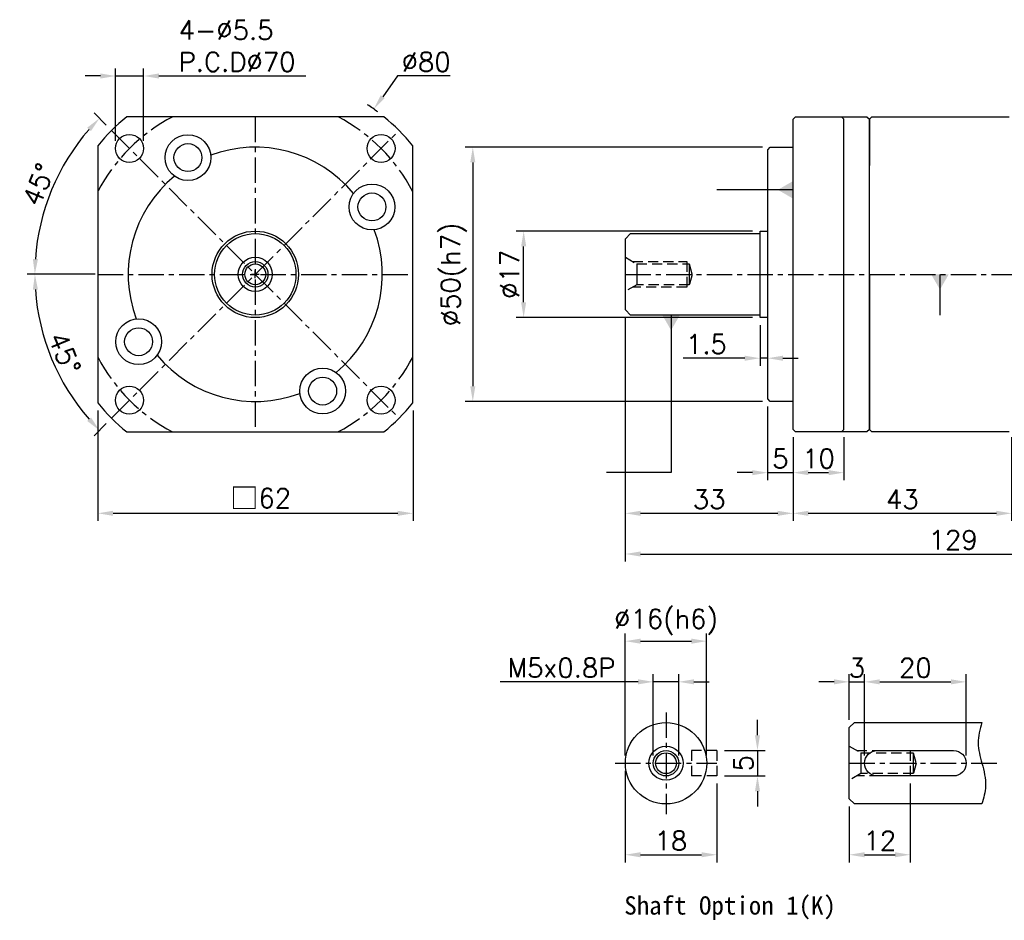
# Model space of a CAD drawing. Header units: millimetres. Extents: x -346 to 775, y -19 to 500.
# Tile 1 of 2: x -346 to -152, y 254 to 431. Entities that reach past the tile are written whole.
import ezdxf

# ---------------------------------------------------------------- set-up
doc = ezdxf.new("R2010")
doc.units = ezdxf.units.MM
doc.header["$LTSCALE"] = 4
doc.linetypes.add('CENTER', pattern=[2, 1.25, -0.25, 0.25, -0.25])
doc.linetypes.add('DASHED', pattern=[0.75, 0.5, -0.25])
for name, color, linetype in [('DIM', 6, 'Continuous'), ('MF060X-012', 7, 'Continuous'), ('MF60X1-010', 7, 'Continuous'), ('MF60X1-011', 7, 'Continuous'), ('圖框', 7, 'Continuous')]:
    doc.layers.add(name, color=color, linetype=linetype)
doc.styles.get("Standard").update_dxf_attribs({"font": 'romans.shx'})
doc.dimstyles.new('R', dxfattribs={"dimscale": 1.5, "dimtxt": 2.5, "dimasz": 2, "dimexe": 1, "dimexo": 1, "dimgap": 0.6, "dimtad": 1, "dimtoh": 1, "dimdec": 4, "dimdsep": 46, "dimtxsty": 'Standard', "dimcen": 0.5, "dimdle": 1, "dimclrt": 7, "dimadec": 4, "dimazin": 2, "dimtfac": 1, "dimtdec": 4, "dimtofl": 0, "dimtmove": 0, "dimatfit": 3, "dimfxl": 0, "dimtolj": 1, "dimarcsym": 0})
doc.dimstyles.get("Standard").update_dxf_attribs({"dimscale": 1.5, "dimtxt": 2.5, "dimasz": 2, "dimexe": 1, "dimexo": 1, "dimgap": 0.6, "dimtad": 1, "dimdec": 4, "dimdsep": 46, "dimtxsty": 'Standard', "dimcen": 0.5, "dimdle": 1, "dimclrt": 7, "dimadec": 4, "dimazin": 2, "dimtfac": 1, "dimtdec": 4, "dimtofl": 0, "dimtmove": 0, "dimatfit": 3, "dimfxl": 0, "dimtolj": 1, "dimarcsym": 0})

# ---------------------------------------------------------------- blocks, each defined once
blk = doc.blocks.new('*D28')
at = {"layer": 'Defpoints', "color": 0}
for p in [(-246.84, 389.06), (-200.34, 389.06), (-200.34, 372.06)]:
    blk.add_point(p, dxfattribs=at)
at = {"layer": '圖框', "color": 0, "lineweight": -2}
for p, q in [((-201.84, 389.06), (-248.34, 389.06)), ((-246.84, 375.06), (-246.84, 386.06)), ((-201.84, 372.06), (-248.34, 372.06))]:
    blk.add_line(p, q, dxfattribs=at)
at = {"layer": '圖框', "color": 0}
for points in [[(-247.34, 386.06), (-246.34, 386.06), (-246.84, 389.06)], [(-247.34, 375.06), (-246.34, 375.06), (-246.84, 372.06)]]:
    blk.add_solid(points, dxfattribs=at)
at = {"layer": '圖框', "color": 7, "insert": (-249.61, 380.56), "char_height": 3.75, "attachment_point": 5, "rotation": 90}
blk.add_mtext('\\A1;%%C17', dxfattribs=at)
blk = doc.blocks.new('*D29')
at = {"layer": 'Defpoints', "color": 0}
for p in [(-198.34, 405.56), (-256.84, 355.56), (-198.34, 355.56)]:
    blk.add_point(p, dxfattribs=at)
at = {"layer": '圖框', "color": 0, "lineweight": -2}
for p, q in [((-199.84, 405.56), (-258.34, 405.56)), ((-256.84, 402.56), (-256.84, 358.56)), ((-199.84, 355.56), (-258.34, 355.56))]:
    blk.add_line(p, q, dxfattribs=at)
at = {"layer": '圖框', "color": 0}
for points in [[(-257.34, 402.56), (-256.34, 402.56), (-256.84, 405.56)], [(-257.34, 358.56), (-256.34, 358.56), (-256.84, 355.56)]]:
    blk.add_solid(points, dxfattribs=at)
at = {"layer": '圖框', "color": 7, "insert": (-260.59, 380.56), "char_height": 3.75, "attachment_point": 5, "rotation": 90}
blk.add_mtext('\\A1;%%C50(h7)', dxfattribs=at)
blk = doc.blocks.new('*D30')
at = {"layer": 'Defpoints', "color": 0}
for p in [(-200.34, 372.06), (-198.84, 372.06), (-198.84, 364.06)]:
    blk.add_point(p, dxfattribs=at)
at = {"layer": '圖框', "color": 0, "lineweight": -2}
for p, q in [((-200.34, 370.56), (-200.34, 362.56)), ((-198.84, 370.56), (-198.84, 362.56)), ((-203.34, 364.06), (-215.46, 364.06)), ((-198.84, 364.06), (-200.34, 364.06)), ((-195.84, 364.06), (-192.84, 364.06))]:
    blk.add_line(p, q, dxfattribs=at)
at = {"layer": '圖框', "color": 0}
for points in [[(-203.34, 364.56), (-203.34, 363.56), (-200.34, 364.06)], [(-195.84, 364.56), (-195.84, 363.56), (-198.84, 364.06)]]:
    blk.add_solid(points, dxfattribs=at)
at = {"layer": '圖框', "color": 7, "insert": (-210.9, 366.83), "char_height": 3.75, "attachment_point": 5}
blk.add_mtext('\\A1;1.5', dxfattribs=at)
blk = doc.blocks.new('*D31')
at = {"layer": 'Defpoints', "color": 0}
for p in [(-198.84, 356.06), (-193.84, 350.06), (-193.84, 341.56)]:
    blk.add_point(p, dxfattribs=at)
at = {"layer": '圖框', "color": 0, "lineweight": -2}
for p, q in [((-198.84, 354.56), (-198.84, 340.06)), ((-193.84, 348.56), (-193.84, 340.06)), ((-201.84, 341.56), (-204.84, 341.56)), ((-198.84, 341.56), (-193.84, 341.56)), ((-190.84, 341.56), (-187.84, 341.56))]:
    blk.add_line(p, q, dxfattribs=at)
at = {"layer": '圖框', "color": 0}
for points in [[(-201.84, 342.06), (-201.84, 341.06), (-198.84, 341.56)], [(-190.84, 342.06), (-190.84, 341.06), (-193.84, 341.56)]]:
    blk.add_solid(points, dxfattribs=at)
at = {"layer": '圖框', "color": 7, "insert": (-196.34, 344.33), "char_height": 3.75, "attachment_point": 5}
blk.add_mtext('\\A1;5', dxfattribs=at)
blk = doc.blocks.new('*D32')
at = {"layer": 'Defpoints', "color": 0}
for p in [(-193.84, 350.06), (-183.84, 350.06), (-183.84, 341.56)]:
    blk.add_point(p, dxfattribs=at)
at = {"layer": '圖框', "color": 0, "lineweight": -2}
for p, q in [((-193.84, 348.56), (-193.84, 340.06)), ((-183.84, 348.56), (-183.84, 340.06)), ((-190.84, 341.56), (-186.84, 341.56))]:
    blk.add_line(p, q, dxfattribs=at)
at = {"layer": '圖框', "color": 0}
for points in [[(-190.84, 342.06), (-190.84, 341.06), (-193.84, 341.56)], [(-186.84, 342.06), (-186.84, 341.06), (-183.84, 341.56)]]:
    blk.add_solid(points, dxfattribs=at)
at = {"layer": '圖框', "color": 7, "insert": (-188.84, 344.33), "char_height": 3.75, "attachment_point": 5}
blk.add_mtext('\\A1;10', dxfattribs=at)
blk = doc.blocks.new('*D33')
at = {"layer": 'Defpoints', "color": 0}
for p in [(-226.84, 373.56), (-193.84, 350.06), (-193.84, 333.56)]:
    blk.add_point(p, dxfattribs=at)
at = {"layer": '圖框', "color": 0, "lineweight": -2}
for p, q in [((-226.84, 372.06), (-226.84, 332.06)), ((-193.84, 348.56), (-193.84, 332.06)), ((-223.84, 333.56), (-196.84, 333.56))]:
    blk.add_line(p, q, dxfattribs=at)
at = {"layer": '圖框', "color": 0}
for points in [[(-223.84, 334.06), (-223.84, 333.06), (-226.84, 333.56)], [(-196.84, 334.06), (-196.84, 333.06), (-193.84, 333.56)]]:
    blk.add_solid(points, dxfattribs=at)
at = {"layer": '圖框', "color": 7, "insert": (-210.34, 336.33), "char_height": 3.75, "attachment_point": 5}
blk.add_mtext('\\A1;33', dxfattribs=at)
blk = doc.blocks.new('*D34')
at = {"layer": 'Defpoints', "color": 0}
for p in [(-193.84, 350.06), (-150.84, 350.06), (-150.84, 333.56)]:
    blk.add_point(p, dxfattribs=at)
at = {"layer": '圖框', "color": 0, "lineweight": -2}
for p, q in [((-193.84, 348.56), (-193.84, 332.06)), ((-150.84, 348.56), (-150.84, 332.06)), ((-190.84, 333.56), (-153.84, 333.56))]:
    blk.add_line(p, q, dxfattribs=at)
at = {"layer": '圖框', "color": 0}
for points in [[(-190.84, 334.06), (-190.84, 333.06), (-193.84, 333.56)], [(-153.84, 334.06), (-153.84, 333.06), (-150.84, 333.56)]]:
    blk.add_solid(points, dxfattribs=at)
at = {"layer": '圖框', "color": 7, "insert": (-172.34, 336.33), "char_height": 3.75, "attachment_point": 5}
blk.add_mtext('\\A1;43', dxfattribs=at)
blk = doc.blocks.new('*D39')
at = {"layer": 'Defpoints', "color": 0}
for p in [(-271.31, 408.84), (-329.6, 380.56), (-269.6, 380.56), (-341.51, 369.32), (-327.88, 352.27)]:
    blk.add_point(p, dxfattribs=at)
at = {"layer": '圖框', "color": 0, "lineweight": -2}
for p, q in [((-331.1, 380.56), (-344.49, 380.56)), ((-328.94, 351.21), (-331.34, 348.81))]:
    blk.add_line(p, q, dxfattribs=at)
blk.add_arc((-299.6, 380.56), 43.4, 183.9617, 221.0383, dxfattribs=at)
at = {"layer": '圖框', "color": 0}
for points in [[(-343.39, 377.54), (-342.39, 377.58), (-342.99, 380.56)], [(-331.96, 352.41), (-332.69, 351.72), (-330.28, 349.87)]]:
    blk.add_solid(points, dxfattribs=at)
at = {"layer": '圖框', "color": 7, "insert": (-337.13, 365.01), "char_height": 3.75, "attachment_point": 5, "rotation": 292.5}
blk.add_mtext('\\A1;45°', dxfattribs=at)
blk = doc.blocks.new('*D40')
at = {"layer": 'Defpoints', "color": 0}
for p in [(-327.88, 408.84), (-337.18, 402.26), (-329.6, 380.56), (-269.6, 380.56), (-271.31, 352.27)]:
    blk.add_point(p, dxfattribs=at)
at = {"layer": '圖框', "color": 0, "lineweight": -2}
for p, q in [((-328.94, 409.9), (-331.35, 412.31)), ((-331.1, 380.56), (-344.5, 380.56))]:
    blk.add_line(p, q, dxfattribs=at)
blk.add_arc((-299.6, 380.56), 43.4, 138.9613, 176.0387, dxfattribs=at)
at = {"layer": '圖框', "color": 0}
for points in [[(-332.7, 409.39), (-331.97, 408.71), (-330.29, 411.24)], [(-342.39, 383.54), (-343.39, 383.57), (-343, 380.56)]]:
    blk.add_solid(points, dxfattribs=at)
at = {"layer": '圖框', "color": 7, "insert": (-342.26, 398.23), "char_height": 3.75, "attachment_point": 5, "rotation": 67.5}
blk.add_mtext('\\A1;45°', dxfattribs=at)
blk = doc.blocks.new('*D16')
at = {"layer": 'Defpoints', "color": 0}
for p in [(-321.6, 419.56), (-327.1, 405.31), (-321.6, 405.31)]:
    blk.add_point(p, dxfattribs=at)
at = {"layer": '圖框', "color": 0, "lineweight": -2}
for p, q in [((-327.1, 406.81), (-327.1, 421.06)), ((-321.6, 406.81), (-321.6, 421.06)), ((-330.1, 419.56), (-333.1, 419.56)), ((-327.1, 419.56), (-321.6, 419.56)), ((-318.6, 419.56), (-289.69, 419.56))]:
    blk.add_line(p, q, dxfattribs=at)
at = {"layer": '圖框', "color": 0}
for points in [[(-330.1, 420.06), (-330.1, 419.06), (-327.1, 419.56)], [(-318.6, 420.06), (-318.6, 419.06), (-321.6, 419.56)]]:
    blk.add_solid(points, dxfattribs=at)
at = {"layer": '圖框', "color": 7, "insert": (-314.7, 430.46), "char_height": 3.75, "attachment_point": 1}
blk.add_mtext('\\A1;4-%%C5.5\\PP.C.D%%C70', dxfattribs=at)
blk = doc.blocks.new('*D17')
at = {"color": 0, "lineweight": -2}
for p, q in [((-226.84, 372.06), (-226.84, 324.06)), ((-97.84, 348.56), (-97.84, 324.06)), ((-223.84, 325.56), (-100.84, 325.56))]:
    blk.add_line(p, q, dxfattribs=at)
at = {"color": 0}
for points in [[(-223.84, 326.06), (-223.84, 325.06), (-226.84, 325.56)], [(-100.84, 326.06), (-100.84, 325.06), (-97.84, 325.56)]]:
    blk.add_solid(points, dxfattribs=at)
at = {"layer": 'Defpoints', "color": 0}
for p in [(-226.84, 373.56), (-97.84, 350.06), (-97.84, 325.56)]:
    blk.add_point(p, dxfattribs=at)
at = {"color": 7, "insert": (-162.34, 328.33), "char_height": 3.75, "attachment_point": 5}
blk.add_mtext('\\A1;129', dxfattribs=at)
blk = doc.blocks.new('*D18')
at = {"layer": 'Defpoints', "color": 0}
for p in [(-210.84, 308.42), (-226.84, 284.42), (-210.84, 284.42)]:
    blk.add_point(p, dxfattribs=at)
at = {"layer": '圖框', "color": 0, "lineweight": -2}
for p, q in [((-226.84, 285.92), (-226.84, 309.92)), ((-210.84, 285.92), (-210.84, 309.92)), ((-223.84, 308.42), (-213.84, 308.42))]:
    blk.add_line(p, q, dxfattribs=at)
at = {"layer": '圖框', "color": 0}
for points in [[(-223.84, 308.92), (-223.84, 307.92), (-226.84, 308.42)], [(-213.84, 308.92), (-213.84, 307.92), (-210.84, 308.42)]]:
    blk.add_solid(points, dxfattribs=at)
at = {"layer": '圖框', "color": 7, "insert": (-218.84, 312.18), "char_height": 3.75, "attachment_point": 5}
blk.add_mtext('\\A1;%%C16(h6)', dxfattribs=at)
blk = doc.blocks.new('*D19')
at = {"layer": 'Defpoints', "color": 0}
for p in [(-216.34, 300.42), (-221.34, 284.42), (-216.34, 284.42)]:
    blk.add_point(p, dxfattribs=at)
at = {"layer": '圖框', "color": 0, "lineweight": -2}
for p, q in [((-224.34, 300.42), (-251.46, 300.42)), ((-221.34, 285.92), (-221.34, 301.92)), ((-216.34, 300.42), (-221.34, 300.42)), ((-216.34, 285.92), (-216.34, 301.92)), ((-213.34, 300.42), (-210.34, 300.42))]:
    blk.add_line(p, q, dxfattribs=at)
at = {"layer": '圖框', "color": 0}
for points in [[(-224.34, 300.92), (-224.34, 299.92), (-221.34, 300.42)], [(-213.34, 300.92), (-213.34, 299.92), (-216.34, 300.42)]]:
    blk.add_solid(points, dxfattribs=at)
at = {"layer": '圖框', "color": 7, "insert": (-239.4, 303.19), "char_height": 3.75, "attachment_point": 5}
blk.add_mtext('\\A1;M5x0.8P', dxfattribs=at)
blk = doc.blocks.new('*D20')
at = {"layer": 'Defpoints', "color": 0}
for p in [(-208.84, 286.92), (-208.84, 281.92), (-200.84, 281.92)]:
    blk.add_point(p, dxfattribs=at)
at = {"layer": '圖框', "color": 0, "lineweight": -2}
for p, q in [((-200.84, 289.92), (-200.84, 292.92)), ((-207.34, 286.92), (-199.34, 286.92)), ((-200.84, 286.92), (-200.84, 281.92)), ((-207.34, 281.92), (-199.34, 281.92)), ((-200.84, 278.92), (-200.84, 275.92))]:
    blk.add_line(p, q, dxfattribs=at)
at = {"layer": '圖框', "color": 0}
for points in [[(-201.34, 289.92), (-200.34, 289.92), (-200.84, 286.92)], [(-201.34, 278.92), (-200.34, 278.92), (-200.84, 281.92)]]:
    blk.add_solid(points, dxfattribs=at)
at = {"layer": '圖框', "color": 7, "insert": (-203.61, 284.42), "char_height": 3.75, "attachment_point": 5, "rotation": 90}
blk.add_mtext('\\A1;5', dxfattribs=at)
blk = doc.blocks.new('*D21')
at = {"layer": 'Defpoints', "color": 0}
for p in [(-226.84, 284.42), (-208.84, 281.92), (-208.84, 266.42)]:
    blk.add_point(p, dxfattribs=at)
at = {"layer": '圖框', "color": 0, "lineweight": -2}
for p, q in [((-226.84, 282.92), (-226.84, 264.92)), ((-208.84, 280.42), (-208.84, 264.92)), ((-223.84, 266.42), (-211.84, 266.42))]:
    blk.add_line(p, q, dxfattribs=at)
at = {"layer": '圖框', "color": 0}
for points in [[(-223.84, 266.92), (-223.84, 265.92), (-226.84, 266.42)], [(-211.84, 266.92), (-211.84, 265.92), (-208.84, 266.42)]]:
    blk.add_solid(points, dxfattribs=at)
at = {"layer": '圖框', "color": 7, "insert": (-217.87, 269.19), "char_height": 3.75, "attachment_point": 5}
blk.add_mtext('\\A1;18', dxfattribs=at)
blk = doc.blocks.new('*D22')
at = {"layer": 'Defpoints', "color": 0}
for p in [(-179.78, 300.42), (-182.78, 291.42), (-179.78, 284.42)]:
    blk.add_point(p, dxfattribs=at)
at = {"layer": '圖框', "color": 0, "lineweight": -2}
for p, q in [((-185.78, 300.42), (-188.78, 300.42)), ((-182.78, 292.92), (-182.78, 301.92)), ((-182.78, 300.42), (-179.78, 300.42)), ((-179.78, 285.92), (-179.78, 301.92)), ((-176.78, 300.42), (-173.78, 300.42))]:
    blk.add_line(p, q, dxfattribs=at)
at = {"layer": '圖框', "color": 0}
for points in [[(-185.78, 300.92), (-185.78, 299.92), (-182.78, 300.42)], [(-176.78, 300.92), (-176.78, 299.92), (-179.78, 300.42)]]:
    blk.add_solid(points, dxfattribs=at)
at = {"layer": '圖框', "color": 7, "insert": (-181.28, 303.19), "char_height": 3.75, "attachment_point": 5}
blk.add_mtext('\\A1;3', dxfattribs=at)
blk = doc.blocks.new('*D23')
at = {"layer": 'Defpoints', "color": 0}
for p in [(-159.78, 300.42), (-179.78, 284.42), (-159.78, 284.42)]:
    blk.add_point(p, dxfattribs=at)
at = {"layer": '圖框', "color": 0, "lineweight": -2}
for p, q in [((-179.78, 285.92), (-179.78, 301.92)), ((-176.78, 300.42), (-162.78, 300.42)), ((-159.78, 285.92), (-159.78, 301.92))]:
    blk.add_line(p, q, dxfattribs=at)
at = {"layer": '圖框', "color": 0}
for points in [[(-176.78, 300.92), (-176.78, 299.92), (-179.78, 300.42)], [(-162.78, 300.92), (-162.78, 299.92), (-159.78, 300.42)]]:
    blk.add_solid(points, dxfattribs=at)
at = {"layer": '圖框', "color": 7, "insert": (-169.78, 303.19), "char_height": 3.75, "attachment_point": 5}
blk.add_mtext('\\A1;20', dxfattribs=at)
blk = doc.blocks.new('*D24')
at = {"layer": 'Defpoints', "color": 0}
for p in [(-170.78, 281.92), (-182.78, 277.42), (-170.78, 266.42)]:
    blk.add_point(p, dxfattribs=at)
at = {"layer": '圖框', "color": 0, "lineweight": -2}
for p, q in [((-170.78, 280.42), (-170.78, 264.92)), ((-182.78, 275.92), (-182.78, 264.92)), ((-179.78, 266.42), (-173.78, 266.42))]:
    blk.add_line(p, q, dxfattribs=at)
at = {"layer": '圖框', "color": 0}
for points in [[(-179.78, 266.92), (-179.78, 265.92), (-182.78, 266.42)], [(-173.78, 266.92), (-173.78, 265.92), (-170.78, 266.42)]]:
    blk.add_solid(points, dxfattribs=at)
at = {"layer": '圖框', "color": 7, "insert": (-176.78, 269.19), "char_height": 3.75, "attachment_point": 5}
blk.add_mtext('\\A1;12', dxfattribs=at)
blk = doc.blocks.new('*D41')
at = {"color": 0, "lineweight": -2}
for p, q in [((-330.6, 353.78), (-330.6, 332.06)), ((-268.6, 353.78), (-268.6, 332.06)), ((-327.6, 333.56), (-271.6, 333.56))]:
    blk.add_line(p, q, dxfattribs=at)
at = {"color": 0}
for points in [[(-327.6, 334.06), (-327.6, 333.06), (-330.6, 333.56)], [(-271.6, 334.06), (-271.6, 333.06), (-268.6, 333.56)]]:
    blk.add_solid(points, dxfattribs=at)
at = {"layer": 'Defpoints', "color": 0}
for p in [(-330.6, 355.28), (-268.6, 355.28), (-268.6, 333.56)]:
    blk.add_point(p, dxfattribs=at)
at = {"color": 7, "insert": (-298.57, 336.49), "char_height": 3.75, "attachment_point": 5}
blk.add_mtext('\\A1;{\\fPMingLiU|b0|i0|c136|p18;\\H1.083x;\\C0;□}62', dxfattribs=at)
blk = doc.blocks.new('*D48')
at = {"layer": 'Defpoints', "color": 0}
for p in [(-276.31, 413.05), (-322.96, 348.06)]:
    blk.add_point(p, dxfattribs=at)
at = {"layer": '圖框', "color": 0, "lineweight": -2}
for p, q in [((-271.64, 419.56), (-274.56, 415.49)), ((-261.28, 419.56), (-271.64, 419.56)), ((-300.38, 380.56), (-298.88, 380.56)), ((-299.63, 379.81), (-299.63, 381.31))]:
    blk.add_line(p, q, dxfattribs=at)
blk.add_arc((-299.63, 380.56), 40, 52.9536, 56.4814, dxfattribs=at)
at = {"layer": '圖框', "color": 0}
blk.add_solid([(-274.97, 415.78), (-274.15, 415.2), (-276.31, 413.05)], dxfattribs=at)
at = {"layer": '圖框', "color": 7, "insert": (-266.01, 422.33), "char_height": 3.75, "attachment_point": 5}
blk.add_mtext('\\A1;∅80', dxfattribs=at)

msp = doc.modelspace()

# ---------------------------------------------------------------- linework, layer by layer
at = {"color": 0}
for p, q in [((-193.83739, 411.05668), (-193.33739, 411.55668)), ((-193.83739, 405.55668), (-193.83739, 411.05668)), ((-193.33739, 411.55668), (-179.33739, 411.55668)), ((-183.83739, 411.05668), (-184.33739, 411.55668)), ((-183.83739, 350.05668), (-183.83739, 411.05668)), ((-179.33739, 411.55668), (-178.83739, 411.05668)), ((-178.83739, 411.05668), (-178.83739, 401.93168)), ((-198.83739, 405.05668), (-198.33739, 405.55668)), ((-198.83739, 356.05668), (-198.83739, 405.05668)), ((-198.33739, 405.55668), (-193.83739, 405.55668)), ((-193.83739, 350.05668), (-193.83739, 405.55668)), ((-226.83739, 387.55668), (-225.83739, 388.55668)), ((-226.83739, 373.55668), (-226.83739, 387.55668)), ((-225.83739, 388.55668), (-200.33739, 388.55668)), ((-200.33739, 372.05668), (-200.33739, 389.05668)), ((-200.33739, 389.05668), (-198.83739, 389.05668)), ((-224.58572, 382.60668), (-224.58572, 378.50668)), ((-214.26239, 382.60668), (-214.26239, 378.50668)), ((-178.83739, 380.55668), (-178.83739, 350.05668)), ((-225.83739, 372.55668), (-226.83739, 373.55668)), ((-200.33739, 372.55668), (-225.83739, 372.55668)), ((-198.83739, 372.05668), (-200.33739, 372.05668)), ((-198.33739, 355.55668), (-198.83739, 356.05668)), ((-193.83739, 355.55668), (-198.33739, 355.55668)), ((-193.33739, 349.55668), (-193.83739, 350.05668)), ((-179.33739, 349.55668), (-193.33739, 349.55668)), ((-184.33739, 349.55668), (-183.83739, 350.05668)), ((-178.83739, 350.05668), (-179.33739, 349.55668))]:
    msp.add_line(p, q, dxfattribs=at)
at = {"color": 0, "linetype": 'CENTER'}
msp.add_line((-226.83739, 380.55668), (-101.33738, 380.55668), dxfattribs=at)
at = {"color": 0, "linetype": 'DASHED'}
for points in [[(-226.83739, 383.90668), (-224.58572, 382.60668), (-214.26239, 382.60668), (-213.71309, 380.55668), (-214.26239, 378.50668), (-224.58572, 378.50668), (-226.83739, 377.20668)], [(-225.36515, 383.05668), (-214.76239, 383.05668), (-214.76239, 378.05668), (-225.36515, 378.05668)]]:
    msp.add_lwpolyline(points, dxfattribs=at)
msp.add_circle((-299.63281, 380.55668), 8.5)
at = {"layer": 'MF060X-012', "color": 0, "linetype": 'CENTER'}
for p, q in [((-218.83739, 294.418), (-218.83739, 274.418)), ((-228.83739, 284.418), (-208.83739, 284.418))]:
    msp.add_line(p, q, dxfattribs=at)
at = {"layer": 'MF060X-012', "color": 0}
for p, q in [((-182.77668, 291.418), (-181.77668, 292.418)), ((-182.77668, 277.418), (-182.77668, 291.418)), ((-181.77668, 292.418), (-156.67668, 292.418)), ((-180.52502, 286.468), (-180.52502, 282.368)), ((-170.20168, 286.468), (-170.20168, 282.368)), ((-181.77668, 276.418), (-182.77668, 277.418)), ((-156.67668, 276.418), (-181.77668, 276.418))]:
    msp.add_line(p, q, dxfattribs=at)
at = {"layer": 'MF060X-012', "color": 0, "linetype": 'DASHED'}
for p, q in [((-208.83739, 286.918), (-213.83739, 286.918)), ((-213.83739, 286.918), (-213.83739, 281.918)), ((-208.83739, 286.918), (-208.83739, 281.918)), ((-181.30444, 286.918), (-170.77668, 286.918)), ((-170.77668, 286.918), (-170.77668, 281.918)), ((-208.83739, 281.918), (-213.83739, 281.918)), ((-170.77668, 281.918), (-181.30444, 281.918))]:
    msp.add_line(p, q, dxfattribs=at)
msp.add_lwpolyline([(-182.77668, 287.768), (-180.52502, 286.468), (-170.20168, 286.468), (-169.65239, 284.418), (-170.20168, 282.368), (-180.52502, 282.368), (-182.77668, 281.068)], dxfattribs=at)
at = {"layer": 'MF060X-012', "color": 0}
msp.add_lwpolyline([(-177.27668, 286.918), (-162.27668, 286.918, -1), (-162.27668, 281.918), (-177.27668, 281.918, -1)], format="xyb", close=True, dxfattribs=at)
for centre, radius in [((-299.63281, 380.55668), 8), ((-299.63281, 380.55668), 3.35), ((-299.63281, 380.55668), 2.5), ((-299.63281, 380.55668), 2.05), ((-218.83739, 284.418), 8), ((-218.83739, 284.418), 3.35), ((-218.83739, 284.418), 2.5), ((-218.83739, 284.418), 2.05)]:
    msp.add_circle(centre, radius, dxfattribs=at)
at = {"layer": 'MF60X1-010'}
for p, q in [((-274.35436, 411.55668), (-324.91126, 411.55668)), ((-330.63281, 405.83513), (-330.63281, 355.27823)), ((-268.63281, 355.27823), (-268.63281, 405.83513)), ((-324.91126, 349.55668), (-274.35436, 349.55668))]:
    msp.add_line(p, q, dxfattribs=at)
at = {"layer": 'MF60X1-010', "linetype": 'CENTER'}
for p, q in [((-299.63281, 411.55668), (-299.63281, 349.55668)), ((-327.91708, 408.84095), (-271.34854, 352.27241)), ((-327.91708, 352.27241), (-271.34854, 408.84095)), ((-330.63281, 380.55668), (-268.63281, 380.55668))]:
    msp.add_line(p, q, dxfattribs=at)
at = {"layer": 'MF60X1-010'}
for centre, radius in [((-324.38155, 405.30542), 2.75), ((-312.88281, 403.50635), 4.5), ((-312.88281, 403.50635), 4.5), ((-274.88407, 405.30542), 2.75), ((-312.88281, 403.50635), 2.75), ((-312.88281, 403.50635), 2.75), ((-276.68314, 393.80668), 4.5), ((-276.68314, 393.80668), 2.75), ((-322.58248, 367.30668), 4.5), ((-322.58248, 367.30668), 2.75), ((-286.38281, 357.60701), 4.5), ((-286.38281, 357.60701), 2.75), ((-324.38155, 355.80794), 2.75), ((-274.88407, 355.80794), 2.75)]:
    msp.add_circle(centre, radius, dxfattribs=at)
at = {"layer": 'MF60X1-010', "linetype": 'CENTER'}
for start, end in [(117.6604499, 152.3395501), (27.6604499, 62.3395501), (207.6604499, 242.3395501), (297.6604499, 332.3395501)]:
    msp.add_arc((-299.63281, 380.55668), 35, start, end, dxfattribs=at)
at = {"layer": 'MF60X1-010'}
for radius, start, end in [(40, 129.1949674, 140.8050326), (40, 39.1949674, 50.8050326), (25, 39.4549411, 110.5450589), (25, 129.4549411, 200.5450589), (25, 309.4549411, 20.5450589), (25, 219.4549411, 290.5450589), (40, 219.1949674, 230.8050326), (40, 309.1949674, 320.8050326)]:
    msp.add_arc((-299.63281, 380.55668), radius, start, end, dxfattribs=at)
at = {"layer": 'MF60X1-011', "color": 0}
for p, q in [((-178.83739, 411.05668), (-178.33739, 411.55668)), ((-178.83739, 350.05668), (-178.83739, 411.05668)), ((-178.33739, 411.55668), (-151.33739, 411.55668)), ((-178.33739, 349.55668), (-178.83739, 350.05668)), ((-151.33739, 349.55668), (-178.33739, 349.55668))]:
    msp.add_line(p, q, dxfattribs=at)
at = {"layer": '圖框', "color": 0, "linetype": 'CENTER'}
msp.add_line((-182.77668, 284.418), (-153.23776, 284.418), dxfattribs=at)
at = {"layer": '圖框', "color": 0}
msp.add_spline([(-156.67668, 292.418), (-157.43663, 288.39458), (-156.67668, 284.418), (-155.98584, 279.90731), (-156.67668, 276.418)], degree=3, dxfattribs=at)

# ---------------------------------------------------------------- texts
at = {"layer": '圖框', "color": 0, "insert": (-227.03811, 258.25438), "char_height": 3.6, "width": 47.529426, "attachment_point": 1}
msp.add_mtext('{\\fDFKai-SB|b1|i0|c0|p65;Shaft Option 1(K)}', dxfattribs=at)

# ---------------------------------------------------------------- dimensions: what is measured, and where the dimension line sits
at = {"color": 0}
dim = msp.add_linear_dim(base=(-97.83738, 325.55668), p1=(-226.83739, 373.55668), p2=(-97.83738, 350.05668), dimstyle='Standard', dxfattribs=at)
dim.commit()
dim.dimension.update_dxf_attribs({"geometry": '*D17', "text_midpoint": (-162.33738, 328.33168)})
dim = msp.add_linear_dim(base=(-268.59708, 333.55668), p1=(-330.59708, 355.27823), p2=(-268.59708, 355.27823), text='{\\fPMingLiU|b0|i0|c136|p18;\\H1.083x;\\C0;□}<>', dimstyle='Standard', dxfattribs=at)
dim.commit()
dim.dimension.update_dxf_attribs({"geometry": '*D41', "text_midpoint": (-298.57234, 333.55668), "dimtype": 160})
at = {"layer": '圖框', "color": 0}
dim = msp.add_linear_dim(base=(-321.59582, 419.55668), p1=(-327.09582, 405.30542), p2=(-321.59582, 405.30542), text='4-%%C<>\\PP.C.D%%C70', dimstyle='Standard', override={"dimtofl": 1}, dxfattribs=at)
dim.commit()
dim.dimension.update_dxf_attribs({"geometry": '*D16', "text_midpoint": (-302.64225, 425.45668)})
dim = msp.add_diameter_dim_2p(p1=(-322.95588, 348.06), p2=(-276.30974, 413.05336), dimstyle='R', dxfattribs=at)
dim.commit()
dim.dimension.update_dxf_attribs({"geometry": '*D48', "text_midpoint": (-266.01013, 419.55668), "dimtype": 163})
for base, line1, picture, middle in [((-337.18244, 402.2566), ((-327.88136, 408.84095), (-271.31281, 352.27241)), '*D40', (-342.25707, 398.22702)), ((-341.51437, 369.32498), ((-327.88136, 352.27241), (-271.31281, 408.84095)), '*D39', (-337.12596, 365.01171))]:
    dim = msp.add_angular_dim_2l(base=base, line1=line1, line2=((-329.59708, 380.55668), (-269.59708, 380.55668)), dimstyle='Standard', dxfattribs=at)
    dim.commit()
    dim.dimension.update_dxf_attribs({"geometry": picture, "text_midpoint": middle})
dim = msp.add_linear_dim(base=(-256.83739, 355.55668), p1=(-198.33739, 405.55668), p2=(-198.33739, 355.55668), angle=90, text='%%C<>(h7)', dimstyle='Standard', override={"dimtmove": 0}, dxfattribs=at)
dim.commit()
dim.dimension.update_dxf_attribs({"geometry": '*D29', "text_midpoint": (-256.83739, 380.55668), "dimtype": 160})
dim = msp.add_linear_dim(base=(-246.83739, 389.05668), p1=(-200.33739, 372.05668), p2=(-200.33739, 389.05668), angle=90, text='%%C<>', dimstyle='Standard', override={"dimtmove": 0}, dxfattribs=at)
dim.commit()
dim.dimension.update_dxf_attribs({"geometry": '*D28', "text_midpoint": (-249.61239, 380.55668)})
for base, p1, p2, picture, middle in [((-193.83739, 333.55668), (-226.83739, 373.55668), (-193.83739, 350.05668), '*D33', (-210.33739, 336.33168)), ((-150.83738, 333.55668), (-193.83739, 350.05668), (-150.83738, 350.05669), '*D34', (-172.33738, 336.33168)), ((-159.77668, 300.418), (-179.77668, 284.418), (-159.77668, 284.418), '*D23', (-169.77668, 303.193)), ((-170.77668, 266.418), (-182.77668, 277.418), (-170.77668, 281.918), '*D24', (-176.77668, 269.193))]:
    dim = msp.add_linear_dim(base=base, p1=p1, p2=p2, dimstyle='Standard', dxfattribs=at)
    dim.commit()
    dim.dimension.update_dxf_attribs({"geometry": picture, "text_midpoint": middle})
for base, p1, p2, picture, middle in [((-198.83739, 364.05668), (-200.33739, 372.05668), (-198.83739, 372.05668), '*D30', (-210.8981, 364.05668)), ((-179.77668, 300.418), (-182.77668, 291.418), (-179.77668, 284.418), '*D22', (-181.27668, 300.418))]:
    dim = msp.add_linear_dim(base=base, p1=p1, p2=p2, dimstyle='Standard', override={"dimtofl": 1}, dxfattribs=at)
    dim.commit()
    dim.dimension.update_dxf_attribs({"geometry": picture, "text_midpoint": middle, "dimtype": 160})
for base, p1, p2, picture, middle in [((-193.83739, 341.55668), (-198.83739, 356.05668), (-193.83739, 350.05668), '*D31', (-196.33739, 344.33168)), ((-183.83739, 341.55668), (-193.83739, 350.05668), (-183.83739, 350.05668), '*D32', (-188.83739, 344.33168))]:
    dim = msp.add_linear_dim(base=base, p1=p1, p2=p2, dimstyle='Standard', override={"dimtofl": 1}, dxfattribs=at)
    dim.commit()
    dim.dimension.update_dxf_attribs({"geometry": picture, "text_midpoint": middle})
dim = msp.add_linear_dim(base=(-210.83739, 308.418), p1=(-226.83739, 284.418), p2=(-210.83739, 284.418), text='%%C<>(h6)', dimstyle='Standard', dxfattribs=at)
dim.commit()
dim.dimension.update_dxf_attribs({"geometry": '*D18', "text_midpoint": (-218.83739, 308.418), "dimtype": 160})
dim = msp.add_linear_dim(base=(-216.33739, 300.418), p1=(-221.33739, 284.418), p2=(-216.33739, 284.418), text='M<>x0.8P', dimstyle='Standard', override={"dimtofl": 1}, dxfattribs=at)
dim.commit()
dim.dimension.update_dxf_attribs({"geometry": '*D19', "text_midpoint": (-239.3981, 300.418), "dimtype": 160})
dim = msp.add_linear_dim(base=(-200.83739, 281.918), p1=(-208.83739, 286.918), p2=(-208.83739, 281.918), angle=90, dimstyle='Standard', override={"dimtofl": 1}, dxfattribs=at)
dim.commit()
dim.dimension.update_dxf_attribs({"geometry": '*D20', "text_midpoint": (-203.61239, 284.418)})
dim = msp.add_linear_dim(base=(-208.83739, 266.418), p1=(-226.83739, 284.418), p2=(-208.83739, 281.918), dimstyle='Standard', dxfattribs=at)
dim.commit()
dim.dimension.update_dxf_attribs({"geometry": '*D21', "text_midpoint": (-217.86514, 266.418), "dimtype": 160})

# ---------------------------------------------------------------- leaders
at = {"layer": 'DIM', "color": 0}
for points, override in [([(-193.83739, 397.17691), (-208.83739, 397.17691)], {"dimgap": 0.6, "dimtad": 0, "dimldrblk": 'DatumFilled'}), ([(-164.94445, 380.55668), (-164.94445, 372.55668)], {"dimgap": 0.6, "dimtad": 0, "dimldrblk": 'DatumFilled'}), ([(-217.83739, 372.55668), (-217.83739, 341.55668), (-230.56754, 341.558)], {"dimldrblk": 'DatumFilled'})]:
    msp.add_leader(points, dimstyle='Standard', override=override, dxfattribs=at)

doc.saveas('drawing.dxf')
